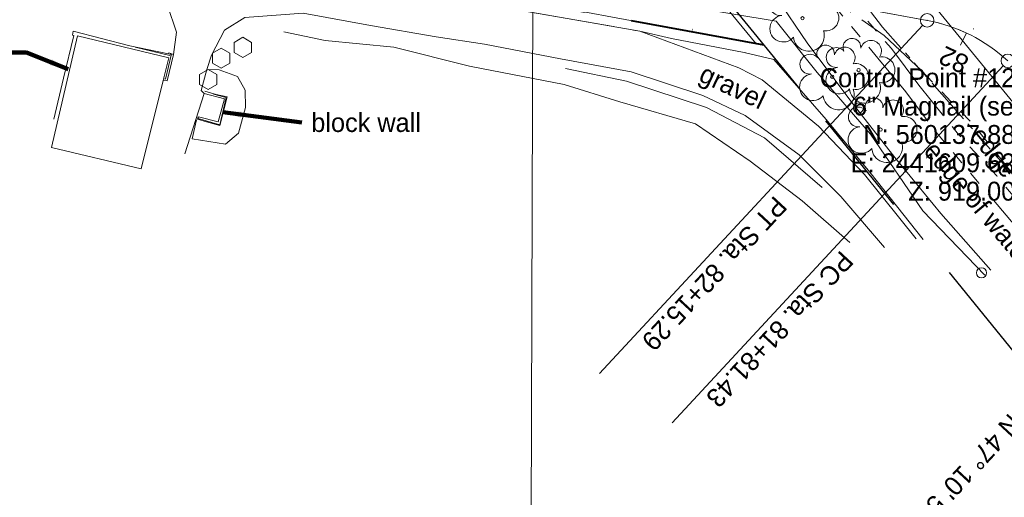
# Model space of a CAD drawing. Header units: feet. Extents: x 2433273 to 2447442, y 555003 to 575201.
# Tile 30 of 226: x 2441205 to 2441569, y 559998 to 560174. Entities that reach past the tile are written whole.
import ezdxf
from ezdxf.enums import TextEntityAlignment as Align

# ---------------------------------------------------------------- set-up
doc = ezdxf.new("R2010")
doc.units = ezdxf.units.FT
doc.header["$LTSCALE"] = 50
doc.header["$MEASUREMENT"] = 0
for name, pattern in [('cl20', [100, 5, -5, 80, -5, 5]), ('cl50', [100, 7.5, -7.5, 70, -7.5, 7.5]), ('constlimit', [0.85, 0.65, -0.1, -0.1]), ('DGN Style 1', [291.026069, 0.484236, -290.541832]), ('DGN Style 2', [484.236387, 290.541832, -193.694555]), ('DGN Style 5', [338.965471, 145.270916, -193.694555]), ('esmtrrex', [4.75, 0.8, -0.325, -0.325, 0.8, -0.3, 0.8, -0.3, 0.8, -0.3]), ('esmtshpr', [5.35, 1, -0.175, -0.175, 4]), ('fenceex', [1, 0.85, -0.075, -0.075]), ('stream', [1.4, 0.7, -0.1, 0.1, -0.1, 0.1, -0.1, 0.1, -0.1]), ('treelt', [0.3, -0.15, -0.15])]:
    doc.linetypes.add(name, pattern=pattern)
for name, color, linetype, lineweight in [('DR_X_Ditch', 133, 'stream', 0), ('DV_X_Section_VMS_Line', 6, 'DGN Style 2', 0), ('EV_Ecological_Wetlands', 151, 'stream', 13), ('GE_P_CL_50', 7, 'cl50', 13), ('HY_X_Water_Edge', 133, 'stream', 0), ('PV_X_Driveway', 7, 'DGN Style 5', 0), ('RD_X_Cells', 7, 'Continuous', 0), ('RD_X_Concrete_Pad', 9, 'DGN Style 5', 0), ('RD_X_Fence', 230, 'fenceex', 0), ('RD_X_Wall', 120, 'DGN Style 1', 0), ('RW_P_Const_Limits', 120, 'constlimit', 0), ('RW_P_Esmt_SH', 193, 'esmtshpr', 40), ('RW_X_CL_20', 6, 'cl20', 0), ('RW_X_Esmt_RR', 6, 'esmtrrex', 30), ('SV_X_Break_Lines', 4, 'DGN Style 2', 0), ('SV_X_Control_Cells_Found', 7, 'Continuous', 0), ('SV_X_Text', 7, 'Continuous', 0), ('SV_X_Top_of_Bank', 97, 'DGN Style 2', 0), ('VG_X_Cells', 3, 'Continuous', 0), ('VG_X_Tree_Line_Lt', 3, 'treelt', 0)]:
    doc.layers.add(name, color=color, linetype=linetype, lineweight=lineweight)
doc.layers.add('GK_Visualization', color=30, linetype='Continuous', lineweight=13, plot=False)
doc.styles.add('Slanted-Normal LS 0.50', font='font31.shx', dxfattribs={"height": 0.14})
doc.styles.add('Slanted-Normal LS 0.50_0', font='font31.shx')
doc.styles.add('Style-font30', font='font30.shx')
doc.styles.add('Style-font31', font='font31.shx')
doc.dimstyles.new('Dec-0  Slanted', dxfattribs={"dimscale": 50, "dimtxt": 0.14, "dimasz": 0.14, "dimexe": 0.07, "dimexo": 0.07, "dimgap": 0.07, "dimtad": 1, "dimdec": 0, "dimzin": 3, "dimdsep": 46, "dimtxsty": 'Slanted-Normal LS 0.50_0', "dimcen": 0.09, "dimclrd": 97, "dimclre": 97, "dimclrt": 7, "dimadec": 0, "dimazin": 3, "dimtfac": 1, "dimtdec": 0, "dimtofl": 0, "dimtmove": 1, "dimatfit": 1, "dimfxl": 1, "dimtzin": 3, "dimlwd": 0, "dimlwe": 0, "dimarcsym": 0})

# ---------------------------------------------------------------- blocks, each defined once
blk = doc.blocks.new('X_132')
at = {"layer": 'GK_Visualization', "color": 1, "linetype": 'Continuous', "lineweight": 0}
for p, q in [((-0.07, -0.07), (0.07, 0.07)), ((-0.07, 0.07), (0.07, -0.07))]:
    blk.add_line(p, q, dxfattribs=at)
blk = doc.blocks.new('SURVPN-CROSS_52')
at = {"layer": 'GK_Visualization', "color": 30, "linetype": 'Continuous', "lineweight": 0}
for p, q in [((0.07, 0), (-0.07, 0)), ((0, 0.07), (0, -0.07))]:
    blk.add_line(p, q, dxfattribs=at)
blk = doc.blocks.new('SURVPN-CROSS_54')
at = {"layer": 'GK_Visualization', "color": 30, "linetype": 'Continuous', "lineweight": 0}
for p, q in [((0.07, 0), (-0.07, 0)), ((0, 0.07), (0, -0.07))]:
    blk.add_line(p, q, dxfattribs=at)
blk = doc.blocks.new('SURVPN-CROSS_55')
at = {"layer": 'GK_Visualization', "color": 30, "linetype": 'Continuous', "lineweight": 0}
for p, q in [((0.07, 0), (-0.07, 0)), ((0, 0.07), (0, -0.07))]:
    blk.add_line(p, q, dxfattribs=at)
blk = doc.blocks.new('TREE_61')
at = {"layer": 'VG_X_Cells', "color": 3, "linetype": 'Continuous', "lineweight": 0}
blk.add_circle((0, 0), 0.012, dxfattribs=at)
for centre, radius, start, end in [((-0.0492, 0.1684), 0.0658, 354.0047, 205.97412), ((0.0913, 0.1415), 0.0776, 323.82996, 165.0376), ((-0.1655, 0.0932), 0.0735, 39.06254, 279.54124), ((0.173, 0.0018), 0.0957, 259.14531, 101.45961), ((-0.1427, -0.0774), 0.0987, 96.17219, 320.57371), ((0.0473, -0.1303), 0.1142, 184.94757, 19.45715)]:
    blk.add_arc(centre, radius, start, end, dxfattribs=at)
blk = doc.blocks.new('POST_78')
at = {"layer": 'RD_X_Cells', "color": 30, "linetype": 'Continuous', "lineweight": 0, "flags": 128}
blk.add_lwpolyline([(-0.0649, -0.0375), (0, -0.075), (0.0649, -0.0375), (0.0649, 0.0375), (0, 0.075), (-0.0649, 0.0375), (-0.0649, -0.0375)], dxfattribs=at)
blk = doc.blocks.new('POST_79')
at = {"layer": 'RD_X_Cells', "color": 30, "linetype": 'Continuous', "lineweight": 0, "flags": 128}
blk.add_lwpolyline([(-0.0649, -0.0375), (0, -0.075), (0.0649, -0.0375), (0.0649, 0.0375), (0, 0.075), (-0.0649, 0.0375), (-0.0649, -0.0375)], dxfattribs=at)
blk = doc.blocks.new('POST_80')
at = {"layer": 'RD_X_Cells', "color": 30, "linetype": 'Continuous', "lineweight": 0, "flags": 128}
blk.add_lwpolyline([(-0.0649, -0.0375), (0, -0.075), (0.0649, -0.0375), (0.0649, 0.0375), (0, 0.075), (-0.0649, 0.0375), (-0.0649, -0.0375)], dxfattribs=at)
blk = doc.blocks.new('TREE_116')
at = {"layer": 'VG_X_Cells', "color": 3, "linetype": 'Continuous', "lineweight": 0}
blk.add_circle((0, 0), 0.012, dxfattribs=at)
for centre, radius, start, end in [((-0.0492, 0.1684), 0.0658, 354.0047, 205.97412), ((0.0913, 0.1415), 0.0776, 323.82996, 165.0376), ((-0.1655, 0.0932), 0.0735, 39.06254, 279.54124), ((0.173, 0.0018), 0.0957, 259.14531, 101.45961), ((-0.1427, -0.0774), 0.0987, 96.17219, 320.57371), ((0.0473, -0.1303), 0.1142, 184.94757, 19.45715)]:
    blk.add_arc(centre, radius, start, end, dxfattribs=at)
blk = doc.blocks.new('TREE_117')
at = {"layer": 'VG_X_Cells', "color": 3, "linetype": 'Continuous', "lineweight": 0}
blk.add_circle((0, 0), 0.012, dxfattribs=at)
for centre, radius, start, end in [((-0.0492, 0.1684), 0.0658, 354.0047, 205.97412), ((0.0913, 0.1415), 0.0776, 323.82996, 165.0376), ((-0.1655, 0.0932), 0.0735, 39.06254, 279.54124), ((0.173, 0.0018), 0.0957, 259.14531, 101.45961), ((-0.1427, -0.0774), 0.0987, 96.17219, 320.57371), ((0.0473, -0.1303), 0.1142, 184.94757, 19.45715)]:
    blk.add_arc(centre, radius, start, end, dxfattribs=at)
blk = doc.blocks.new('PC_23')
at = {"layer": 'SV_X_Control_Cells_Found', "color": 1}
blk.add_circle((0, 0), 0.075, dxfattribs=at)
blk = doc.blocks.new('TREE_118')
at = {"layer": 'VG_X_Cells', "color": 3, "linetype": 'Continuous', "lineweight": 0}
blk.add_circle((0, 0), 0.012, dxfattribs=at)
for centre, radius, start, end in [((-0.0492, 0.1684), 0.0658, 354.0047, 205.97412), ((0.0913, 0.1415), 0.0776, 323.82996, 165.0376), ((-0.1655, 0.0932), 0.0735, 39.06254, 279.54124), ((0.173, 0.0018), 0.0957, 259.14531, 101.45961), ((-0.1427, -0.0774), 0.0987, 96.17219, 320.57371), ((0.0473, -0.1303), 0.1142, 184.94757, 19.45715)]:
    blk.add_arc(centre, radius, start, end, dxfattribs=at)
blk = doc.blocks.new('PC_24')
at = {"layer": 'SV_X_Control_Cells_Found', "color": 1}
blk.add_circle((0, 0), 0.075, dxfattribs=at)

msp = doc.modelspace()

# ---------------------------------------------------------------- linework, layer by layer
at = {"color": 1, "linetype": 'DGN Style 2', "lineweight": 13, "flags": 128}
msp.add_lwpolyline([(2441446.04, 560167.56), (2441472.93, 560162.31), (2441483.94, 560159.71), (2441503.23, 560137.46), (2441519.37, 560117.95), (2441539.15, 560093.02)], dxfattribs=at)
at = {"layer": 'DR_X_Ditch', "ltscale": 0.500001, "flags": 128}
msp.add_lwpolyline([(2441358.41, 560427.51), (2441355.38, 560425.57), (2441352.75, 560408.92), (2441351.11, 560395.81), (2441349.48, 560385.99), (2441350.7, 560379.84), (2441356.85, 560371.66), (2441368.72, 560357.73), (2441397.38, 560327.02), (2441414.58, 560306.55), (2441434.23, 560277.07), (2441455.94, 560248.41), (2441472.02, 560239.05), (2441524.16, 560171.74), (2441570.41, 560119.22), (2441631.72, 560050.14), (2441688.18, 559971.8), (2441720.61, 559937.57), (2441758.8, 559870.69), (2441811.11, 559812.92), (2441841.05, 559767.33), (2441924.21, 559674.5), (2441993.78, 559587.12), (2442062.29, 559507.2), (2442105.72, 559448.43), (2442150.25, 559409.82), (2442194.5, 559356.99), (2442237.65, 559300.72), (2442235.48, 559293.84), (2442267.88, 559245.7), (2442335, 559173.06), (2442429.45, 559039.15), (2442475.06, 558964.21), (2442507.5, 558921.86), (2442529.84, 558887.42), (2442538.75, 558878.11), (2442552.64, 558871.16), (2442569.49, 558860.72), (2442580.62, 558823.82), (2442606.84, 558787.78), (2442606.84, 558764.86), (2442632.36, 558720.07), (2442655.28, 558679.45), (2442694.34, 558606.01)], dxfattribs=at)
at = {"layer": 'DV_X_Section_VMS_Line'}
msp.add_line((2441388.29, 558411.02), (2441395.74, 560452.88), dxfattribs=at)
at = {"layer": 'EV_Ecological_Wetlands', "ltscale": 1.000002, "flags": 128}
msp.add_lwpolyline([(2441635.73, 560048.95), (2441630.57, 560058.41), (2441615.08, 560069.6), (2441609.91, 560073.9), (2441596.14, 560087.67), (2441590.12, 560100.58), (2441574.63, 560114.35), (2441558.28, 560135.01), (2441538.48, 560155.66), (2441524.71, 560168.57), (2441507.5, 560180.62), (2441495.45, 560191.81), (2441481.68, 560204.72), (2441469.63, 560214.19)], dxfattribs=at)
at = {"layer": 'GE_P_CL_50'}
msp.add_line((2441540.61, 560174.22), (2440920.75, 560288.88), dxfattribs=at)
at = {"layer": 'GE_P_CL_50', "linetype": 'Continuous'}
for p, q in [((2441538.91, 560172.38), (2441419.4, 560043.42)), ((2441555.13, 560169.56), (2441553.01, 560165.03)), ((2441568.78, 560157.4), (2441446.22, 560025.13))]:
    msp.add_line(p, q, dxfattribs=at)
for centre in [(2441540.61, 560174.22), (2441570.48, 560159.23)]:
    msp.add_circle(centre, 2.5, dxfattribs=at)
at = {"layer": 'GE_P_CL_50'}
msp.add_arc((2441529.69, 560115.22), 60, 47.1814, 79.5199, dxfattribs=at)
at = {"layer": 'GK_Visualization', "color": 1, "flags": 128}
msp.add_lwpolyline([(2441570.48, 560159.23, 0.142047), (2441540.61, 560174.22), (2440920.75, 560288.88, -0.221565), (2440879.47, 560318.29, 0.367642), (2440806.46, 560344.98), (2440506.24, 560233.98, -0.370651), (2440432.93, 560261.22), (2440366.26, 560381.79, 0.037029), (2440361.4, 560389.22), (2440318.88, 560444.78), (2440293.97, 560482.32, -0.041128), (2440289.22, 560490.96), (2440256.67, 560563.59)], format="xyb", dxfattribs=at)
at = {"layer": 'GK_Visualization', "color": 30}
msp.add_arc((2441529.69, 560115.22), 60, 47.1814, 79.5199, dxfattribs=at)
at = {"layer": 'HY_X_Water_Edge', "flags": 128}
for points in [[(2441475.56, 560219.13), (2441496.13, 560191.7), (2441523.49, 560158.9), (2441532.24, 560148.34), (2441542.92, 560134.12), (2441560.83, 560112.71), (2441575.12, 560095.72), (2441589.08, 560078.3)], [(2441480.31, 560220.12), (2441502.45, 560193.05), (2441527.37, 560163.75), (2441537.57, 560150.26), (2441551.68, 560132.59), (2441566.36, 560116.62), (2441577.23, 560103.5), (2441593.43, 560081.99)]]:
    msp.add_lwpolyline(points, dxfattribs=at)
at = {"layer": 'PV_X_Driveway', "flags": 128}
for points in [[(2440939.12, 560258.46), (2440969.75, 560251.88), (2440998.14, 560246.93), (2441024.44, 560241.81), (2441050.03, 560236.44), (2441077.01, 560231.39), (2441110.97, 560225.42), (2441139.04, 560220.65), (2441170.5, 560215.29), (2441197.78, 560210.58), (2441229.29, 560205.06), (2441257.1, 560201.19), (2441288.46, 560196.46), (2441310.71, 560192.72), (2441336.72, 560188.05), (2441361.29, 560182.56), (2441361.65, 560183.99), (2441379.53, 560180.68), (2441379.54, 560179.71), (2441407.44, 560174.98), (2441434.37, 560170.22), (2441470.96, 560156.64), (2441479.61, 560152.24), (2441500.37, 560135.06), (2441517.5, 560117.16), (2441536.52, 560093.3)], [(2441073.47, 560213.18), (2441108.05, 560208.39), (2441137.22, 560205.67), (2441167.85, 560201.55), (2441196.11, 560196.66), (2441227.02, 560191.57), (2441253.54, 560186.05), (2441259.58, 560179.73), (2441262.84, 560169.92), (2441261.82, 560161.64), (2441259.41, 560151.81), (2441258.01, 560152.01), (2441249.84, 560119.3)], [(2441265.98, 560124.77), (2441273.12, 560147.13), (2441272.99, 560147.24), (2441271.96, 560148.23), (2441274.05, 560156.03), (2441275.78, 560161.31), (2441280.63, 560170.57), (2441288.17, 560175.28), (2441309.75, 560176.86), (2441334.63, 560172.35), (2441358.91, 560168.09), (2441376.86, 560165.37), (2441405.01, 560159.98), (2441431.06, 560155.22), (2441457.57, 560146.45), (2441473.34, 560139.01), (2441493.32, 560124.42), (2441508.71, 560108.97), (2441524.81, 560090.15)]]:
    msp.add_lwpolyline(points, dxfattribs=at)
at = {"layer": 'RD_X_Concrete_Pad', "flags": 128}
for points in [[(2441216.62, 560127.09), (2441226.2, 560168.5), (2441260.06, 560160.4), (2441258.01, 560152.01), (2441249.84, 560119.3), (2441216.62, 560127.09)], [(2441271.07, 560138.56), (2441278.36, 560136.68), (2441280.61, 560145.2), (2441273.12, 560147.13)]]:
    msp.add_lwpolyline(points, dxfattribs=at)
at = {"layer": 'RD_X_Fence', "flags": 128}
msp.add_lwpolyline([(2440892.65, 560266.8), (2440902.87, 560265.71), (2440938.79, 560259.52), (2440969.38, 560253.96), (2440998.57, 560248.6), (2441024.91, 560243.98), (2441050.41, 560239.25), (2441077.01, 560234.51), (2441112.33, 560228.43), (2441139.68, 560223.53), (2441171.88, 560217.58), (2441197.72, 560212.43), (2441230.04, 560206.64), (2441258.01, 560201.84), (2441288.46, 560196.46), (2441310.71, 560192.72), (2441336.72, 560188.05), (2441361.29, 560182.56), (2441361.65, 560183.99), (2441379.53, 560180.68), (2441379.54, 560179.71), (2441407.44, 560174.98), (2441434.37, 560170.22), (2441446.04, 560167.56), (2441472.93, 560162.31), (2441483.94, 560159.71), (2441503.23, 560137.46), (2441519.37, 560117.95), (2441539.15, 560093.02)], dxfattribs=at)
at = {"layer": 'RD_X_Wall', "flags": 128}
for points in [[(2441258.48, 560152.52), (2441258.86, 560152.43), (2441260.99, 560161.83), (2441260.58, 560161.83), (2441260.44, 560161.26), (2441224.9, 560169.65), (2441224.75, 560169.25), (2441225.27, 560169.08), (2441215.49, 560127.32), (2441215.91, 560127.33), (2441225.89, 560169.03), (2441260.35, 560160.67), (2441258.48, 560152.52)], [(2441271.05, 560138.46), (2441270.89, 560137.85), (2441278.87, 560135.53), (2441281.28, 560145.66), (2441273.39, 560147.74), (2441273.14, 560147.31), (2441280.67, 560145.26), (2441278.42, 560136.53), (2441271.05, 560138.46)]]:
    msp.add_lwpolyline(points, dxfattribs=at)
at = {"layer": 'RW_P_Const_Limits'}
for p, q in [((2441430.49, 560223.16), (2441477.33, 560165.58)), ((2441477.33, 560165.58), (2441242.26, 560209.07))]:
    msp.add_line(p, q, dxfattribs=at)
at = {"layer": 'RW_P_Esmt_SH', "flags": 128}
msp.add_lwpolyline([(2441480.36, 560165.02), (2440962.02, 560260.91)], dxfattribs=at)
at = {"layer": 'RW_X_CL_20'}
for q in [(2438921.81, 563402.2), (2439727.24, 562412.07)]:
    msp.add_line((2442616.69, 558860.03), q, dxfattribs=at)
at = {"layer": 'RW_X_Esmt_RR'}
msp.add_line((2442173.59, 559312.83), (2441167.05, 560550.19), dxfattribs=at)
at = {"layer": 'SV_X_Break_Lines', "flags": 128}
for points in [[(2441217.55, 560137.6), (2441221.14, 560152.88), (2441224.85, 560168.67), (2441224.43, 560168.8), (2441224.66, 560170.27), (2441245.58, 560164.82), (2441259.95, 560161.84), (2441260.07, 560162.19), (2441261.82, 560161.64), (2441259.41, 560151.81), (2441258.01, 560152.01)], [(2441511.96, 560091.98), (2441494.35, 560107.43), (2441475.15, 560122.07), (2441454.92, 560135.86), (2441426.89, 560144.11), (2441406.38, 560150.5), (2441371.32, 560157.23), (2441343.35, 560164.29), (2441317.91, 560166.83), (2441302.57, 560169.98)], [(2441272.99, 560147.24), (2441271.96, 560148.23), (2441274.05, 560156.03), (2441278.64, 560155.88), (2441285.46, 560153.44), (2441288.26, 560148.39), (2441288.43, 560141.95), (2441285.83, 560132.4), (2441281.06, 560128.41), (2441268.73, 560130.32), (2441270.28, 560137.4)], [(2441273.31, 560147.98), (2441277.56, 560146.74), (2441281.6, 560145.92), (2441278.98, 560135.3), (2441273.97, 560136.68), (2441270.64, 560137.69), (2441270.86, 560138.5)]]:
    msp.add_lwpolyline(points, dxfattribs=at)
at = {"layer": 'SV_X_Top_of_Bank', "flags": 128}
for points in [[(2441564.12, 560081.75), (2441545.62, 560102.74), (2441528.6, 560123.47), (2441512.39, 560144.26), (2441496.2, 560165.95), (2441475.09, 560197.31), (2441462.5, 560212.53)], [(2441501.81, 560112.37), (2441480.4, 560130.76), (2441458.92, 560141.96), (2441429.44, 560151.66), (2441406.85, 560156.34)]]:
    msp.add_lwpolyline(points, dxfattribs=at)
at = {"layer": 'VG_X_Tree_Line_Lt', "flags": 128}
msp.add_lwpolyline([(2441562.02, 560079.8), (2441539.03, 560103.73), (2441519.71, 560132.03), (2441499.88, 560154.97), (2441484.7, 560173.9), (2441454.13, 560179.04), (2441424.73, 560182.89), (2441396.64, 560186.39), (2441365.26, 560191.49), (2441340.25, 560199.87)], dxfattribs=at)

# ---------------------------------------------------------------- block references
at = {"layer": 'GK_Visualization', "color": 1, "linetype": 'Continuous', "lineweight": 0}
msp.add_blockref('X_132', (2441540.61, 560174.22), dxfattribs=at)
at = {"layer": 'GK_Visualization', "color": 30, "linetype": 'Continuous', "lineweight": 0}
for name, p in [('SURVPN-CROSS_52', (2441540.61, 560174.22)), ('SURVPN-CROSS_54', (2441557.71, 560171.05)), ('SURVPN-CROSS_55', (2441529.69, 560115.22))]:
    msp.add_blockref(name, p, dxfattribs=at)
at = {"layer": 'RD_X_Cells', "color": 30, "linetype": 'Continuous', "lineweight": 0, "xscale": 50, "yscale": 50, "zscale": 50}
for name, p in [('POST_80', (2441287.42, 560164.21)), ('POST_79', (2441279.42, 560160.24)), ('POST_78', (2441274.62, 560152.32))]:
    msp.add_blockref(name, p, dxfattribs=at)
at = {"layer": 'SV_X_Control_Cells_Found', "color": 1, "xscale": 25, "yscale": 25, "zscale": 25}
for name, p in [('PC_23', (2441515.18, 560141.76)), ('PC_24', (2441560.73, 560080.72))]:
    msp.add_blockref(name, p, dxfattribs=at)
at = {"layer": 'VG_X_Cells', "color": 3, "linetype": 'Continuous', "lineweight": 0, "xscale": 50, "yscale": 50, "zscale": 50}
for name, p in [('TREE_61', (2441494.5, 560175.01)), ('TREE_116', (2441515.25, 560155.82)), ('TREE_117', (2441505.51, 560153.34)), ('TREE_118', (2441523.42, 560133.79))]:
    msp.add_blockref(name, p, dxfattribs=at)

# ---------------------------------------------------------------- texts
at = {"layer": 'GE_P_CL_50', "linetype": 'Continuous', "style": 'Style-font31'}
msp.add_text('82', height=7, rotation=154.9144, dxfattribs=at).set_placement((2441551.95, 560162.77), align=Align.CENTER)
for s, p in [('PT Sta. 82+15.29', (2441484.19, 560109.62)), ('PC Sta. 81+81.43', (2441508.74, 560089.36))]:
    msp.add_text(s, height=7, rotation=227.1814, dxfattribs=at).set_placement(p)
msp.add_text('N 47%%d 10\' 53" W', height=7, rotation=227.1814, dxfattribs=at).set_placement((2441553.58, 560000.08), align=Align.TOP_CENTER)
at = {"layer": 'GK_Visualization', "color": 1, "style": 'Style-font30'}
msp.add_text('TEMP1001', height=0.14, dxfattribs=at).set_placement((2441540.61, 560174.22), align=Align.RIGHT)
at = {"layer": 'RW_P_Const_Limits', "style": 'Style-font31'}
msp.add_text('9', height=0.7, rotation=169.5199, dxfattribs=at).set_placement((2441453.81, 560170.75), align=Align.MIDDLE_CENTER)
at = {"layer": 'SV_X_Text', "style": 'Slanted-Normal LS 0.50'}
for s, rotation, p in [('gravel', 334.7435, (2441467.22, 560146.54)), ('edge of water', 309.6426, (2441574.14, 560109.43))]:
    msp.add_text(s, height=7, rotation=rotation, dxfattribs=at).set_placement(p, align=Align.CENTER)
msp.add_text('edge of water', height=7, rotation=310.0481, dxfattribs=at).set_placement((2441562.59, 560108.45), align=Align.TOP_CENTER)
at = {"layer": 'SV_X_Text', "char_height": 7, "style": 'Slanted-Normal LS 0.50'}
for s, insert, attachment_point, line_spacing_factor in [('Control Point #121\\P6" Magnail (set)^JN: 560137.881\\PE: 2441609.628\\PZ: 919.001', (2441578.42, 560156.47), 3, 0.9), ('block wall', (2441312.75, 560136.34), 4, 0.606)]:
    msp.add_mtext(s, dxfattribs=dict(at, insert=insert, attachment_point=attachment_point, line_spacing_factor=line_spacing_factor))

# ---------------------------------------------------------------- leaders
at = {"layer": 'SV_X_Text', "color": 97, "linetype": 'Continuous', "lineweight": 0, "annotation_type": 0, "has_hookline": 1}
for points, hookline_direction, text_width in [([(2441222.81, 560156.17), (2441207.43, 560162.31), (2441200.43, 560162.31)], 1, 55.94), ([(2441609.63, 560137.88), (2441588.92, 560152.97), (2441581.92, 560152.97)], 1, 98.78), ([(2441279.98, 560140.23), (2441309.25, 560136.34)], 0, 55.94)]:
    msp.add_leader(points, dimstyle='Dec-0  Slanted', override={"dimtad": 0, "dimclrd": 0, "dimlwd": 65534}, dxfattribs=dict(at, hookline_direction=hookline_direction, text_width=text_width))

doc.saveas('drawing.dxf')
